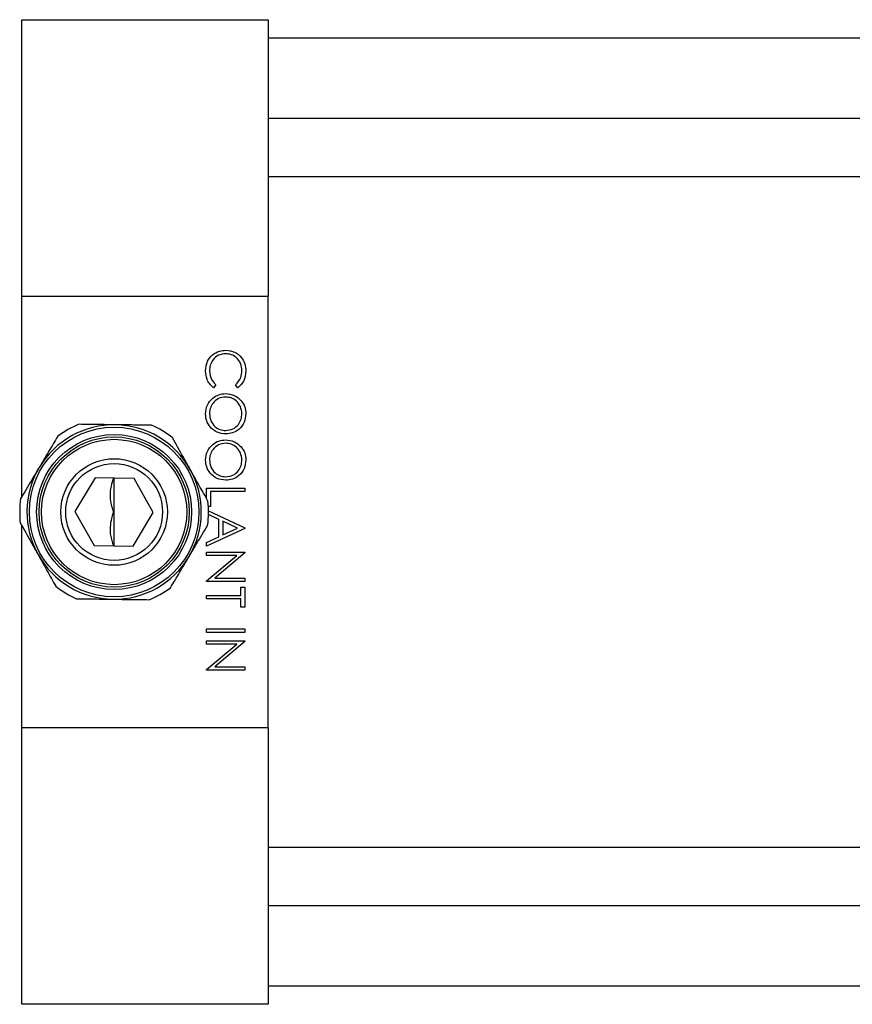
# Model space of a CAD drawing. Header units: inches. Extents: x 1 to 20.6, y 0.7 to 16.3.
# Tile 5 of 7: x 7.2 to 10.6, y 12.3 to 16.3. Entities that reach past the tile are written whole.
import ezdxf

# ---------------------------------------------------------------- set-up
doc = ezdxf.new("R2010")
doc.units = ezdxf.units.IN
doc.header["$MEASUREMENT"] = 0

msp = doc.modelspace()

# ---------------------------------------------------------------- linework, layer by layer
at = {"color": 7, "linetype": 'Continuous', "lineweight": 25}
for p, q in [((7.2204, 16.346), (8.2204, 16.346)), ((7.2204, 15.221), (7.2204, 16.346)), ((8.2204, 16.346), (8.2204, 15.221)), ((12.9704, 16.271), (8.2204, 16.271)), ((12.7383, 15.9448), (8.2204, 15.9448)), ((8.2204, 15.7086), (12.7383, 15.7086)), ((8.2204, 15.221), (7.2204, 15.221)), ((7.2204, 14.4095), (7.2204, 15.221)), ((8.2204, 13.471), (8.2204, 15.221)), ((8.0084, 14.8632), (7.9991, 14.851)), ((8.0978, 14.851), (8.0884, 14.8632)), ((7.5172, 14.4848), (7.4358, 14.3481)), ((7.6763, 14.4827), (7.5172, 14.4848)), ((7.5954, 14.2082), (7.5954, 14.4838)), ((7.754, 14.3439), (7.6763, 14.4827)), ((7.9704, 14.4006), (7.9704, 14.443)), ((7.9704, 14.443), (8.1264, 14.443)), ((8.1264, 14.443), (8.1264, 14.429)), ((7.9864, 14.429), (7.9864, 14.369)), ((8.1264, 14.429), (7.9864, 14.429)), ((7.9864, 14.369), (7.9781, 14.369)), ((7.4358, 14.3481), (7.5135, 14.2093)), ((7.6726, 14.2071), (7.754, 14.3439)), ((8.0204, 14.316), (7.9786, 14.3358)), ((7.9787, 14.351), (8.1264, 14.281)), ((7.2204, 13.471), (7.2204, 14.2896)), ((8.0204, 14.2453), (8.0204, 14.316)), ((8.0364, 14.3084), (8.0364, 14.2526)), ((8.096, 14.2801), (8.0364, 14.3084)), ((8.0364, 14.2526), (8.096, 14.2801)), ((8.1264, 14.281), (8.1264, 14.279)), ((8.1264, 14.279), (7.9704, 14.207)), ((7.9704, 14.2222), (8.0204, 14.2453)), ((7.5135, 14.2093), (7.6726, 14.2071)), ((7.9704, 14.207), (7.9704, 14.2222)), ((7.9704, 14.183), (8.1264, 14.183)), ((7.9704, 14.169), (7.9704, 14.183)), ((8.0929, 14.169), (7.9704, 14.169)), ((7.9704, 14.0662), (8.0929, 14.169)), ((8.1264, 14.18), (8.0036, 14.077)), ((8.1264, 14.183), (8.1264, 14.18)), ((7.9704, 14.063), (7.9704, 14.0662)), ((8.1264, 14.063), (7.9704, 14.063)), ((8.0036, 14.077), (8.1264, 14.077)), ((8.1104, 14.041), (8.1264, 14.041)), ((8.1104, 14.007), (8.1104, 14.041)), ((8.1264, 14.077), (8.1264, 14.063)), ((8.1264, 14.041), (8.1264, 13.959)), ((7.9704, 14.007), (8.1104, 14.007)), ((7.9704, 13.993), (7.9704, 14.007)), ((8.1104, 13.993), (7.9704, 13.993)), ((8.1104, 13.959), (8.1104, 13.993)), ((8.1264, 13.959), (8.1104, 13.959)), ((7.9704, 13.857), (7.9704, 13.871)), ((7.9704, 13.871), (8.1264, 13.871)), ((8.1264, 13.857), (7.9704, 13.857)), ((8.1264, 13.871), (8.1264, 13.857)), ((7.9704, 13.823), (8.1264, 13.823)), ((7.9704, 13.809), (7.9704, 13.823)), ((8.0929, 13.809), (7.9704, 13.809)), ((7.9704, 13.7062), (8.0929, 13.809)), ((8.1264, 13.82), (8.0036, 13.717)), ((8.1264, 13.823), (8.1264, 13.82)), ((7.9704, 13.703), (7.9704, 13.7062)), ((8.1264, 13.703), (7.9704, 13.703)), ((8.0036, 13.717), (8.1264, 13.717)), ((8.1264, 13.717), (8.1264, 13.703)), ((7.2204, 13.471), (8.2204, 13.471)), ((7.2204, 12.346), (7.2204, 13.471)), ((8.2204, 13.471), (8.2204, 12.346)), ((12.7383, 12.9834), (8.2204, 12.9834)), ((8.2204, 12.7472), (12.7383, 12.7472)), ((8.2204, 12.421), (12.9704, 12.421)), ((8.2204, 12.346), (7.2204, 12.346))]:
    msp.add_line(p, q, dxfattribs=at)
for radius in [0.3445, 0.315, 0.3051, 0.2953, 0.2165, 0.1969]:
    msp.add_circle((7.5949, 14.346), radius, dxfattribs=at)
for radius, start, end in [(0.3543, 89.2426, 149.2426), (0.3839, 111.8625, 126.6227), (0.3543, 29.2426, 89.2426), (0.3839, 51.8625, 66.6227), (0.3543, 149.2426, 209.2426), (0.3543, 329.2426, 29.2426), (0.3839, 171.8625, 186.6227), (0.3839, 351.8625, 6.6227), (0.3543, 209.2426, 269.2426), (0.3543, 269.2426, 329.2426), (0.3839, 231.8625, 246.6227), (0.3839, 291.8625, 306.6227)]:
    msp.add_arc((7.5949, 14.346), radius, start, end, dxfattribs=at)
for points, knots in [([(7.9937, 14.9832), (8.0031, 14.9897), (8.02, 15.0012), (8.0404, 15.0024), (8.0493, 15.003)], [0, 0, 0, 0, 0.55902, 1, 1, 1, 1]), ([(8.0493, 15.003), (8.0616, 15.0016), (8.086, 14.9987), (8.1128, 14.9756), (8.1283, 14.9479), (8.1297, 14.9287), (8.1304, 14.919)], [0, 0, 0, 0, 0.279505, 0.559095, 0.779382, 1, 1, 1, 1]), ([(7.9664, 14.9189), (7.9676, 14.9327), (7.9697, 14.9573), (7.9864, 14.9753), (7.9937, 14.9832)], [0, 0, 0, 0, 0.559804, 1, 1, 1, 1]), ([(8.0483, 14.989), (8.0382, 14.9878), (8.018, 14.9854), (7.9962, 14.9659), (7.9841, 14.9427), (7.983, 14.9269), (7.9824, 14.919)], [0, 0, 0, 0, 0.279431, 0.558928, 0.779286, 1, 1, 1, 1]), ([(8.1144, 14.9199), (8.1133, 14.9299), (8.111, 14.9498), (8.094, 14.973), (8.0718, 14.9869), (8.0561, 14.9883), (8.0483, 14.989)], [0, 0, 0, 0, 0.279864, 0.559496, 0.779666, 1, 1, 1, 1]), ([(7.9991, 14.851), (7.9936, 14.8558), (7.9826, 14.8654), (7.9694, 14.8885), (7.9675, 14.9074), (7.9664, 14.9189)], [0, 0, 0, 0, 0.280392, 0.560798, 1, 1, 1, 1]), ([(7.9824, 14.919), (7.9839, 14.9069), (7.9865, 14.8853), (8.0017, 14.87), (8.0084, 14.8632)], [0, 0, 0, 0, 0.558772, 1, 1, 1, 1]), ([(8.0884, 14.8632), (8.0968, 14.8723), (8.1119, 14.8884), (8.1136, 14.9103), (8.1144, 14.9199)], [0, 0, 0, 0, 0.558387, 1, 1, 1, 1]), ([(8.1304, 14.919), (8.1288, 14.9041), (8.1259, 14.8773), (8.1064, 14.859), (8.0978, 14.851)], [0, 0, 0, 0, 0.559511, 1, 1, 1, 1]), ([(7.9664, 14.7447), (7.9678, 14.7568), (7.9704, 14.781), (7.9925, 14.8079), (8.0193, 14.8245), (8.0382, 14.8261), (8.0477, 14.827)], [0, 0, 0, 0, 0.27967, 0.559372, 0.779634, 1, 1, 1, 1]), ([(8.0478, 14.813), (8.038, 14.8118), (8.0183, 14.8094), (7.9971, 14.7905), (7.9843, 14.7685), (7.983, 14.753), (7.9824, 14.7453)], [0, 0, 0, 0, 0.279406, 0.559071, 0.779459, 1, 1, 1, 1]), ([(8.0477, 14.827), (8.0598, 14.8255), (8.0838, 14.8227), (8.1112, 14.8013), (8.1276, 14.7744), (8.1295, 14.7554), (8.1304, 14.746)], [0, 0, 0, 0, 0.279739, 0.559329, 0.779683, 1, 1, 1, 1]), ([(8.1144, 14.7453), (8.1131, 14.7551), (8.1106, 14.7749), (8.0932, 14.7974), (8.0711, 14.8109), (8.0556, 14.8123), (8.0478, 14.813)], [0, 0, 0, 0, 0.279635, 0.559347, 0.77963, 1, 1, 1, 1]), ([(8.0485, 14.663), (8.0364, 14.6644), (8.0122, 14.6671), (7.9853, 14.6893), (7.9689, 14.7162), (7.9672, 14.7352), (7.9664, 14.7447)], [0, 0, 0, 0, 0.279626, 0.559346, 0.779582, 1, 1, 1, 1]), ([(7.9824, 14.7453), (7.9836, 14.7354), (7.9858, 14.7156), (8.0029, 14.6927), (8.0251, 14.6791), (8.0407, 14.6777), (8.0485, 14.677)], [0, 0, 0, 0, 0.279816, 0.559351, 0.779634, 1, 1, 1, 1]), ([(8.1304, 14.746), (8.1291, 14.7338), (8.1265, 14.7093), (8.1045, 14.6819), (8.0772, 14.6654), (8.0581, 14.6638), (8.0485, 14.663)], [0, 0, 0, 0, 0.279729, 0.559332, 0.779581, 1, 1, 1, 1]), ([(8.0485, 14.677), (8.0584, 14.6782), (8.0782, 14.6806), (8.0997, 14.6996), (8.1122, 14.722), (8.1137, 14.7375), (8.1144, 14.7453)], [0, 0, 0, 0, 0.279464, 0.558854, 0.779475, 1, 1, 1, 1]), ([(7.5996, 14.7003), (7.5796, 14.7005), (7.5299, 14.7012), (7.4811, 14.7018), (7.452, 14.7022)], [0, 0, 0, 0, 0.403002, 1, 1, 1, 1]), ([(7.7472, 14.6983), (7.723, 14.6987), (7.6743, 14.6993), (7.6246, 14.7), (7.5996, 14.7003)], [0, 0, 0, 0, 0.497141, 1, 1, 1, 1]), ([(7.3659, 14.6541), (7.3535, 14.6332), (7.3286, 14.5914), (7.3032, 14.5487), (7.2904, 14.5272)], [0, 0, 0, 0, 0.4971407, 1, 1, 1, 1]), ([(7.9041, 14.5191), (7.8948, 14.5357), (7.8705, 14.579), (7.8467, 14.6216), (7.832, 14.6479)], [0, 0, 0, 0, 0.3831527, 1, 1, 1, 1]), ([(7.9664, 14.5567), (7.9678, 14.5688), (7.9704, 14.593), (7.9925, 14.6199), (8.0193, 14.6365), (8.0382, 14.6381), (8.0477, 14.639)], [0, 0, 0, 0, 0.27967, 0.559373, 0.779634, 1, 1, 1, 1]), ([(8.0478, 14.625), (8.038, 14.6238), (8.0183, 14.6214), (7.9971, 14.6025), (7.9843, 14.5805), (7.983, 14.565), (7.9824, 14.5573)], [0, 0, 0, 0, 0.279406, 0.559071, 0.779459, 1, 1, 1, 1]), ([(8.0477, 14.639), (8.0598, 14.6375), (8.0838, 14.6347), (8.1112, 14.6133), (8.1276, 14.5864), (8.1295, 14.5674), (8.1304, 14.558)], [0, 0, 0, 0, 0.279739, 0.55933, 0.779683, 1, 1, 1, 1]), ([(8.1144, 14.5573), (8.1131, 14.5671), (8.1106, 14.5869), (8.0932, 14.6094), (8.0711, 14.6229), (8.0556, 14.6243), (8.0478, 14.625)], [0, 0, 0, 0, 0.279635, 0.559347, 0.77963, 1, 1, 1, 1]), ([(7.2904, 14.5272), (7.2802, 14.51), (7.2548, 14.4673), (7.2298, 14.4254), (7.2149, 14.4003)], [0, 0, 0, 0, 0.4030016, 1, 1, 1, 1]), ([(8.0485, 14.475), (8.0364, 14.4764), (8.0122, 14.4791), (7.9853, 14.5013), (7.9689, 14.5282), (7.9672, 14.5472), (7.9664, 14.5567)], [0, 0, 0, 0, 0.279626, 0.559346, 0.779582, 1, 1, 1, 1]), ([(7.9824, 14.5573), (7.9836, 14.5474), (7.9858, 14.5276), (8.0029, 14.5047), (8.0251, 14.4911), (8.0407, 14.4897), (8.0485, 14.489)], [0, 0, 0, 0, 0.279816, 0.559351, 0.779634, 1, 1, 1, 1]), ([(8.1304, 14.558), (8.1291, 14.5458), (8.1265, 14.5213), (8.1045, 14.4939), (8.0772, 14.4774), (8.0581, 14.4758), (8.0485, 14.475)], [0, 0, 0, 0, 0.279729, 0.5593322, 0.7795815, 1, 1, 1, 1]), ([(8.0485, 14.489), (8.0584, 14.4902), (8.0782, 14.4926), (8.0997, 14.5116), (8.1122, 14.534), (8.1137, 14.5495), (8.1144, 14.5573)], [0, 0, 0, 0, 0.279464, 0.558854, 0.779475, 1, 1, 1, 1]), ([(7.5919, 14.4838), (7.5883, 14.4731), (7.5798, 14.4478), (7.577, 14.4106), (7.5815, 14.3815), (7.5858, 14.3655), (7.5881, 14.358), (7.5897, 14.3533), (7.5908, 14.3499), (7.5916, 14.3476), (7.5917, 14.3456), (7.5912, 14.3429), (7.5882, 14.3347), (7.5824, 14.3156), (7.5777, 14.2863), (7.5788, 14.248), (7.5873, 14.2225), (7.5921, 14.2082)], [0, 0, 0, 0, 0.119647, 0.282058, 0.391796, 0.433744, 0.459856, 0.476359, 0.486924, 0.49754, 0.500978, 0.505199, 0.523297, 0.594973, 0.717932, 0.840834, 1, 1, 1, 1]), ([(7.9762, 14.3903), (7.9644, 14.4114), (7.9406, 14.4539), (7.9163, 14.4973), (7.9041, 14.5191)], [0, 0, 0, 0, 0.497141, 1, 1, 1, 1]), ([(7.2136, 14.3017), (7.2283, 14.2754), (7.2522, 14.2328), (7.2764, 14.1895), (7.2857, 14.1729)], [0, 0, 0, 0, 0.616847, 1, 1, 1, 1]), ([(7.8994, 14.1648), (7.9096, 14.182), (7.935, 14.2247), (7.96, 14.2666), (7.9749, 14.2916)], [0, 0, 0, 0, 0.403001, 1, 1, 1, 1]), ([(7.2857, 14.1729), (7.2978, 14.1514), (7.3221, 14.108), (7.3459, 14.0655), (7.3579, 14.0441)], [0, 0, 0, 0, 0.496821, 1, 1, 1, 1]), ([(7.8239, 14.0379), (7.8363, 14.0587), (7.8612, 14.1006), (7.8866, 14.1433), (7.8994, 14.1648)], [0, 0, 0, 0, 0.497141, 1, 1, 1, 1]), ([(7.4426, 13.9936), (7.4668, 13.9933), (7.5156, 13.9927), (7.5653, 13.992), (7.5902, 13.9917)], [0, 0, 0, 0, 0.497141, 1, 1, 1, 1]), ([(7.5902, 13.9917), (7.6102, 13.9914), (7.6599, 13.9908), (7.7087, 13.9901), (7.7379, 13.9897)], [0, 0, 0, 0, 0.4030014, 1, 1, 1, 1])]:
    msp.add_open_spline(points, degree=3, knots=knots, dxfattribs=at)

doc.saveas('drawing.dxf')
